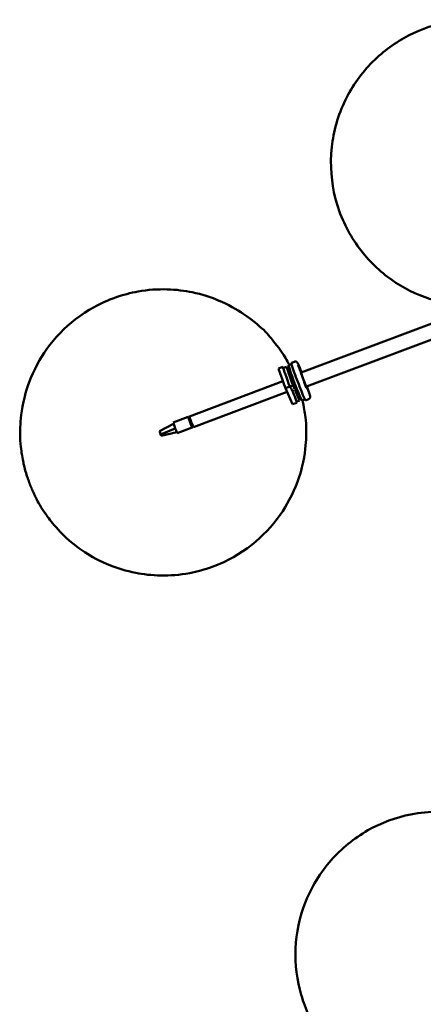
# Model space of a CAD drawing. Header units: millimetres. Extents: x 166 to 3217, y 680 to 4465.
# Tile 10 of 16: x 1753 to 2106, y 1706 to 2566. Entities that reach past the tile are written whole.
import ezdxf

# ---------------------------------------------------------------- set-up
doc = ezdxf.new("R2010")
doc.units = ezdxf.units.MM
doc.header["$LTSCALE"] = 16
doc.layers.add('Widoczne (ISO)', color=7, linetype='Continuous', lineweight=50)

msp = doc.modelspace()

# ---------------------------------------------------------------- linework, layer by layer
at = {"layer": 'Widoczne (ISO)'}
for p, q in [((1999.36, 2257.84), (2392.13, 2405.34)), ((2003.94, 2245.67), (2396.39, 2393.05)), ((1990.99, 2265.38), (1988.36, 2264.39)), ((1990.82, 2266.38), (1993.63, 2267.43)), ((1997.02, 2264.14), (1996.98, 2264.12)), ((1983.45, 2262.8), (1979.7, 2261.39)), ((1986.59, 2263.01), (1983.89, 2262)), ((1986.59, 2263.01), (1988.12, 2259.46)), ((1989.61, 2260.02), (1988.11, 2259.46)), ((1988.98, 2260.47), (1989.41, 2260.63)), ((1990.59, 2257.18), (1989.12, 2256.63)), ((1989.31, 2256.7), (1990.88, 2253.05)), ((1997.41, 2263.08), (1997.71, 2262.3)), ((1997.46, 2263.01), (1997.78, 2262.14)), ((1997.76, 2262.18), (1997.46, 2263.01)), ((1997.51, 2262.74), (1997.77, 2262.09)), ((1997.64, 2262.62), (1997.81, 2262.1)), ((1997.77, 2262.17), (1997.75, 2262.16)), ((1997.82, 2262.06), (1997.79, 2262.05)), ((1997.79, 2261.97), (1997.88, 2261.8)), ((1997.93, 2261.66), (1997.79, 2261.97)), ((1997.87, 2262.03), (1997.95, 2261.74)), ((1998.11, 2261.1), (1998.03, 2261.4)), ((1998.05, 2261.47), (1998.2, 2261.17)), ((1998.2, 2261.17), (1998.1, 2261.33)), ((1998.16, 2261.08), (1998.12, 2261.07)), ((1998.34, 2260.51), (1998.17, 2261.03)), ((1998.52, 2260.12), (1998.2, 2260.99)), ((1998.47, 2260.39), (1998.21, 2261.04)), ((1998.22, 2260.97), (1998.21, 2260.97)), ((1998.22, 2260.95), (1998.52, 2260.12)), ((1998.57, 2260.06), (1998.27, 2260.84)), ((1998.96, 2258.99), (1998.91, 2258.98)), ((1999.49, 2257.14), (1999.52, 2257.15)), ((1901.65, 2219.54), (1983.47, 2250.27)), ((1992.34, 2246.6), (1989.65, 2245.59)), ((1990.39, 2252.87), (1991.93, 2253.44)), ((1993.89, 2243.01), (1992.34, 2246.6)), ((2002.01, 2249.93), (2001.96, 2249.91)), ((2002.38, 2248.89), (2002.7, 2248.07)), ((2002.4, 2248.9), (2002.71, 2248.08)), ((2002.54, 2248.4), (2002.78, 2247.84)), ((2002.81, 2247.73), (2002.54, 2248.4)), ((2002.61, 2248.43), (2002.84, 2247.75)), ((2002.8, 2247.85), (2002.61, 2248.43)), ((2002.78, 2247.83), (2002.77, 2247.83)), ((2002.79, 2247.68), (2002.87, 2247.55)), ((2002.92, 2247.57), (2002.85, 2247.53)), ((2002.87, 2247.55), (2002.85, 2247.54)), ((2002.9, 2247.71), (2002.92, 2247.57)), ((2003.07, 2247.16), (2003, 2247.14)), ((2003.03, 2247.14), (2003, 2247.13)), ((2003.05, 2247), (2003.03, 2247.14)), ((2003.15, 2247.03), (2003.07, 2247.15)), ((2003.34, 2246.28), (2003.1, 2246.96)), ((2003.13, 2246.97), (2003.41, 2246.31)), ((2003.14, 2246.86), (2003.14, 2246.86)), ((2003.14, 2246.86), (2003.34, 2246.28)), ((2003.41, 2246.31), (2003.17, 2246.87)), ((2003.54, 2245.81), (2003.24, 2246.63)), ((2003.56, 2245.82), (2003.25, 2246.64)), ((2003.57, 2246.28), (2003.6, 2246.29)), ((1905.16, 2210.18), (1987.13, 2240.96)), ((1985.73, 2244.2), (1989.47, 2245.61)), ((1991.79, 2230.17), (1985.73, 2244.2)), ((1994.75, 2245.87), (1993.08, 2245.24)), ((1998, 2233.47), (1994.12, 2242.47)), ((1995.83, 2243.07), (1994.14, 2242.44)), ((1996.31, 2241.86), (1995.16, 2241.42)), ((2003.94, 2244.78), (2003.89, 2244.76)), ((2004.18, 2245.69), (2004.16, 2245.75)), ((2004.19, 2245.77), (2004.43, 2245.08)), ((2004.43, 2245.08), (2004.19, 2245.76)), ((2004.34, 2245.53), (2004.23, 2245.78)), ((2004.23, 2245.78), (2004.34, 2245.53)), ((2004.55, 2244.9), (2004.25, 2245.68)), ((2004.58, 2244.76), (2004.26, 2245.59)), ((2004.95, 2243.77), (2004.91, 2243.75)), ((1995.53, 2231.57), (1991.79, 2230.17)), ((1998, 2233.47), (1995.31, 2232.46)), ((1997.84, 2236.85), (1998.27, 2237.02)), ((2002.59, 2234.48), (1999.97, 2233.5)), ((2003.12, 2233.61), (2005.93, 2234.67)), ((1875.6, 2206.66), (1887.89, 2213.23)), ((1900.71, 2219.19), (1887.61, 2214.27)), ((1900.98, 2218.49), (1901.83, 2218.81)), ((1902.17, 2217.8), (1901.26, 2217.46)), ((1901.26, 2217.46), (1902.11, 2215.08)), ((1902.11, 2215.08), (1903.02, 2215.43)), ((1904.27, 2212.18), (1903.36, 2211.84)), ((1903.36, 2211.84), (1903.93, 2210.57)), ((1875.76, 2206.16), (1875.6, 2206.66)), ((1876.3, 2204.41), (1875.76, 2206.16)), ((1876.46, 2203.9), (1876.3, 2204.41)), ((1876.46, 2203.9), (1889.38, 2209.11)), ((1876.94, 2202.68), (1876.46, 2203.9)), ((1876.94, 2202.68), (1890.67, 2205.85)), ((1904.23, 2209.83), (1891.13, 2204.91)), ((1903.93, 2210.57), (1904.8, 2210.9)), ((1903.96, 2210.53), (1904.82, 2210.85))]:
    msp.add_line(p, q, dxfattribs=at)
for centre, major_axis, ratio, start_param, end_param in [((1994.16, 2248.94), (5.8, -15.45), 0.032674, 3.141593, 6.283185), ((1996.97, 2250), (-6.15, 16.38), 0.032674, 0, 3.141593), ((1985.74, 2245.78), (-6.15, 16.38), 0.032674, 0.295679, 1.655109), ((1989.49, 2247.19), (-6.15, 16.38), 0.032674, 0.295679, 1.655109), ((1992.29, 2248.24), (-5.8, 15.45), 0.032674, 0.285619, 1.665169), ((1988.98, 2257.12), (0.53, -1.4), 0.032674, 4.300749, 7.512322), ((1992.29, 2248.24), (-2.46, 6.55), 0.032674, 5.507992, 8.310234), ((1997.69, 2262.37), (0.075, -0.2), 0.032674, 5.056476, 6.683424), ((1997.94, 2262.34), (0.34, 0.07), 0.54037, 4.032742, 4.142186), ((1997.82, 2261.97), (-0.075, 0.2), 0.032674, 3.744823, 5.371772), ((1997.75, 2262.26), (0.075, -0.2), 0.032674, 5.31562, 6.942568), ((1998.02, 2262.01), (0.249, 0.299), 0.093546, 3.974852, 4.025926), ((1997.96, 2261.58), (0.075, -0.2), 0.032674, 0.344087, 1.971035), ((1998.03, 2261.55), (-0.075, 0.2), 0.032674, 0.344087, 1.971035), ((1998.23, 2261.6), (-0.252, -0.294), 0.164497, 5.29083, 5.473931), ((1998.35, 2261.27), (0.383, -0.063), 0.078004, 2.285516, 2.499125), ((1998.17, 2261.17), (0.075, -0.2), 0.032674, 3.744823, 5.371772), ((1998.24, 2260.88), (-0.075, 0.2), 0.032674, 5.31562, 6.942568), ((1998.29, 2260.77), (-0.075, 0.2), 0.032674, 5.056476, 6.683424), ((1998.48, 2260.85), (-0.352, -0.033), 0.498008, 5.491596, 5.510736), ((2001.65, 2251.75), (-2.46, 6.55), 0.032674, 5.902934, 9.805029), ((2001.65, 2251.75), (-2.29, 6.09), 0.032674, 0, 3.141593), ((2002.7, 2248.04), (0.075, -0.2), 0.032674, 0.101326, 1.728274), ((2002.73, 2248.05), (0.075, -0.2), 0.032674, 4.554571, 6.181519), ((2002.9, 2248.09), (0.259, 0.273), 0.306374, 3.902741, 3.92721), ((2002.93, 2248.1), (-0.25, -0.273), 0.298298, 0.638428, 0.75461), ((2003.03, 2247.86), (0.368, -0.018), 0.375097, 4.073129, 4.210022), ((2002.97, 2247.35), (0.59, -1.57), 0.032583, 4.494761, 4.929676), ((2002.8, 2247.75), (0.075, -0.2), 0.032674, 6.125367, 7.752316), ((2002.84, 2247.77), (0.075, -0.2), 0.032674, 4.813715, 6.440663), ((2003.1, 2246.94), (-0.075, 0.2), 0.032674, 4.813715, 6.440663), ((2003.15, 2246.96), (-0.075, 0.2), 0.032674, 6.125367, 7.752316), ((2003.35, 2247.01), (-0.265, -0.256), 0.375235, 5.214739, 5.351674), ((2003.43, 2246.76), (0.368, -0.041), 0.298449, 2.38703, 2.502831), ((2003.4, 2246.75), (-0.375, 0.035), 0.306231, 5.497524, 5.522), ((2003.22, 2246.66), (-0.075, 0.2), 0.032674, 4.554571, 6.181519), ((2003.24, 2246.67), (-0.075, 0.2), 0.032674, 0.101326, 1.728274), ((1992.03, 2243.25), (0.53, -1.4), 0.032674, 5.333289, 6.042277), ((1993.49, 2244.26), (-0.53, 1.4), 0.032674, 5.500391, 7.074818), ((1992.29, 2248.24), (2.46, -6.55), 0.032674, 5.765886, 6.800484), ((1994.41, 2243.34), (0.53, -1.4), 0.032674, 5.240699, 6.02762), ((1992.29, 2248.24), (5.8, -15.45), 0.032674, 0.285619, 1.106484), ((2003.99, 2246.34), (1.11, -2.95), 0.032674, 4.907647, 7.658723), ((2003.99, 2246.34), (0.97, -2.57), 0.032674, 4.936501, 7.629869), ((2003.99, 2246.34), (0.59, -1.57), 0.032565, 5.085479, 5.129154), ((2004.26, 2245.58), (-0.075, 0.2), 0.032674, 4.753404, 5.864953), ((2004.23, 2245.75), (0.075, -0.2), 0.032674, 4.600978, 5.0687), ((1889.37, 2209.59), (-1.76, 4.68), 0.032674, 0, 1.661094), ((1902.47, 2214.51), (-1.76, 4.68), 0.032674, 5.728374, 9.979589), ((1902.47, 2214.51), (-1.49, 3.98), 0.032674, 0, 0.724192), ((1903.41, 2214.86), (1.76, -4.68), 0.032674, 3.141593, 6.283185), ((1902.47, 2214.51), (-1.49, 3.98), 0.032674, 1.413594, 2.294988), ((1889.37, 2209.59), (-1.76, 4.68), 0.032674, 1.661094, 2.484128), ((1889.37, 2209.59), (1.76, -4.68), 0.032674, 5.62572, 6.283185), ((1902.47, 2214.51), (1.49, -3.98), 0.032674, 6.125983, 6.283185)]:
    msp.add_ellipse(centre, major_axis=major_axis, ratio=ratio, start_param=start_param, end_param=end_param, dxfattribs=at)
for centre, major_axis in [((1997.99, 2261.57), (-1.11, 2.95)), ((1997.99, 2261.57), (-0.97, 2.57)), ((2002.97, 2247.35), (-1.11, 2.95)), ((2002.97, 2247.35), (0.97, -2.57))]:
    msp.add_ellipse(centre, major_axis=major_axis, ratio=0.032674, dxfattribs=at)
for points, knots in [([(2150.52, 2566.34), (2163.86, 2566.34), (2175.77, 2564.27), (2199.17, 2557.27), (2210.15, 2551.84), (2231.02, 2537.93), (2240.61, 2529.1), (2257.23, 2507.91), (2264.35, 2495.57), (2273.54, 2467.71), (2276.22, 2452.94), (2275.01, 2422.88), (2272.24, 2408.3), (2261.29, 2381.53), (2253.92, 2369.38), (2235.89, 2348.79), (2225.47, 2340.25), (2203.07, 2326.92), (2191.11, 2322.32), (2166.71, 2316.48), (2154.43, 2315.72), (2129.97, 2317.14), (2118.21, 2319.9), (2095.21, 2328.28), (2084.47, 2334.37), (2064.28, 2349.7), (2055.06, 2359.25), (2039.63, 2381.91), (2033.22, 2394.9), (2025.98, 2423.68), (2024.38, 2438.64), (2027.7, 2468.4), (2031.5, 2482.64), (2044.1, 2508.33), (2052.21, 2519.81), (2071.33, 2539), (2082.17, 2546.76), (2105.14, 2558.58), (2117.25, 2562.4), (2136.27, 2565.77), (2143.59, 2566.34), (2150.52, 2566.34)], [0, 0, 0, 0, 0.317712, 0.317712, 0.700421, 0.700421, 1.135728, 1.135728, 1.563721, 1.563721, 1.921031, 1.921031, 2.205847, 2.205847, 2.44967, 2.44967, 2.681468, 2.681468, 2.924548, 2.924548, 3.200608, 3.200608, 3.53061, 3.53061, 3.92627, 3.92627, 4.366263, 4.366263, 4.783619, 4.783619, 5.124619, 5.124619, 5.398552, 5.398552, 5.637881, 5.637881, 5.870177, 5.870177, 6.118128, 6.118128, 6.283185, 6.283185, 6.283185, 6.283185]), ([(1988.96, 2264.61), (1988.83, 2264.85), (1988.7, 2265.1), (1986.96, 2268.3), (1986.42, 2271.13), (1972.27, 2288.86), (1967.94, 2296.26), (1943.2, 2312.99), (1936.19, 2317.22), (1920.18, 2323.81), (1912.88, 2326.27), (1891.12, 2330.8), (1874.55, 2331.93), (1843.65, 2326.43), (1830.14, 2321.67), (1806.65, 2308.71), (1796.71, 2300.7), (1779.68, 2283.14), (1773.4, 2273.69), (1762.56, 2253.78), (1759.62, 2244.45), (1754.35, 2224.08), (1754.01, 2216.26), (1753.31, 2196.92), (1754.4, 2191.95), (1755.95, 2181.22), (1756.67, 2178.57), (1758.77, 2169.88), (1759.24, 2168.91), (1759.84, 2167.04), (1759.97, 2166.64), (1760.25, 2165.79), (1760.39, 2165.39), (1760.68, 2164.55), (1760.82, 2164.15), (1761.11, 2163.33), (1761.25, 2162.93), (1761.49, 2162.28), (1761.59, 2162.01), (1761.79, 2161.48), (1761.89, 2161.22), (1762.09, 2160.69), (1762.19, 2160.43), (1762.4, 2159.9), (1762.5, 2159.64), (1762.7, 2159.14), (1762.79, 2158.92), (1762.97, 2158.47), (1763.06, 2158.25), (1763.24, 2157.8), (1763.34, 2157.58), (1763.52, 2157.13), (1763.62, 2156.91), (1763.95, 2156.13), (1764.22, 2155.49), (1764.86, 2154.07), (1765.15, 2153.42), (1765.8, 2152.02), (1766.11, 2151.37), (1766.79, 2149.99), (1767.11, 2149.34), (1768.73, 2146.18), (1769.41, 2143.82), (1778.12, 2131.32), (1780.55, 2127.9), (1789.54, 2117.73), (1795.1, 2110.88), (1815.92, 2097.25), (1822.97, 2093.16), (1838.89, 2086.85), (1846.2, 2084.5), (1867.94, 2080.26), (1884.43, 2079.36), (1915.06, 2085.13), (1928.47, 2090.01), (1951.78, 2103.15), (1961.61, 2111.22), (1978.45, 2128.88), (1984.63, 2138.34), (1995.3, 2158.29), (1998.15, 2167.6), (2003.27, 2187.95), (2003.55, 2195.71), (2004.14, 2215.01), (2003.03, 2219.87), (2001.65, 2229.1), (2001.04, 2231.66), (2000.56, 2233.72)], [6.053299, 6.053299, 6.053299, 6.053299, 6.064968, 6.064968, 6.195207, 6.195207, 6.249429, 6.249429, 6.265012, 6.265012, 6.274772, 6.274772, 6.289412, 6.289412, 6.300225, 6.300225, 6.310904, 6.310904, 6.323694, 6.323694, 6.341949, 6.341949, 6.373538, 6.373538, 6.44352, 6.44352, 6.555205, 6.555205, 6.883007, 6.883007, 6.998167, 6.998167, 7.155231, 7.155231, 7.368168, 7.368168, 7.641442, 7.641442, 7.841996, 7.841996, 8.044446, 8.044446, 8.233765, 8.233765, 8.399877, 8.399877, 8.519733, 8.519733, 8.621412, 8.621412, 8.707036, 8.707036, 8.779094, 8.779094, 8.939336, 8.939336, 9.040735, 9.040735, 9.1093, 9.1093, 9.158312, 9.158312, 9.309318, 9.309318, 9.351618, 9.351618, 9.392459, 9.392459, 9.407406, 9.407406, 9.41693, 9.41693, 9.431345, 9.431345, 9.442119, 9.442119, 9.452826, 9.452826, 9.465717, 9.465717, 9.484212, 9.484212, 9.516414, 9.516414, 9.588365, 9.588365, 9.679203, 9.679203, 9.679203, 9.679203]), ([(1999.8, 2258), (1999.5, 2258.75), (1999.22, 2259.47), (1998.43, 2261.44), (1997.96, 2262.58), (1997.14, 2264.49), (1996.81, 2265.24), (1996.41, 2266.05), (1996.31, 2266.25), (1996.09, 2266.59), (1996.03, 2266.7), (1995.8, 2266.94), (1995.75, 2267), (1995.58, 2267.14), (1995.45, 2267.25), (1995.06, 2267.44), (1994.83, 2267.52), (1994.32, 2267.57), (1994.06, 2267.56), (1993.74, 2267.48), (1993.68, 2267.46), (1993.63, 2267.43)], [5.738394, 5.738394, 5.738394, 5.738394, 5.909202, 5.909202, 6.232381, 6.232381, 6.562645, 6.562645, 6.720616, 6.720616, 6.799602, 6.799602, 6.818709, 6.818709, 6.844353, 6.844353, 6.862471, 6.862471, 6.875552, 6.875552, 6.878587, 6.878587, 6.878587, 6.878587]), ([(1989.08, 2260), (1989.04, 2260.08), (1989.01, 2260.14), (1988.94, 2260.26), (1988.92, 2260.32), (1988.87, 2260.4), (1988.84, 2260.44), (1988.81, 2260.48), (1988.8, 2260.49), (1988.81, 2260.48), (1988.86, 2260.42), (1988.98, 2260.47)], [5.9745302, 5.9745302, 5.9745302, 5.9745302, 6.0387151, 6.0387151, 6.1029001, 6.1029001, 6.1670851, 6.1670851, 6.2312701, 6.2312701, 6.295455, 6.295455, 6.295455, 6.295455]), ([(1997.41, 2263.06), (1997.42, 2263.03), (1997.44, 2262.97), (1997.48, 2262.85), (1997.49, 2262.8), (1997.51, 2262.74)], [0, 0, 0, 0, 0.04414052, 0.04414052, 0.07218108, 0.07218108, 0.07218108, 0.07218108]), ([(1997.87, 2262.03), (1997.88, 2262.02), (1997.87, 2262.02), (1997.86, 2262), (1997.85, 2261.99), (1997.84, 2261.98), (1997.83, 2261.98), (1997.82, 2261.97)], [0.02076039, 0.02076039, 0.02076039, 0.02076039, 0.02593303, 0.02593303, 0.03109721, 0.03109721, 0.03414234, 0.03414234, 0.03414234, 0.03414234]), ([(1998.11, 2261.11), (1998.17, 2260.94), (1998.23, 2260.79), (1998.31, 2260.6), (1998.32, 2260.56), (1998.34, 2260.52)], [0.00008296, 0.00008296, 0.00008296, 0.00008296, 0.05435526, 0.05435526, 0.07267108, 0.07267108, 0.07267108, 0.07267108]), ([(1998.43, 2260.44), (1998.43, 2260.44), (1998.44, 2260.43), (1998.46, 2260.42), (1998.47, 2260.4), (1998.47, 2260.39)], [0.054321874, 0.054321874, 0.054321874, 0.054321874, 0.056978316, 0.056978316, 0.062150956, 0.062150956, 0.062150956, 0.062150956]), ([(2002.39, 2248.88), (2002.39, 2248.88), (2002.39, 2248.88), (2002.39, 2248.88), (2002.39, 2248.88), (2002.39, 2248.88)], [0.024168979, 0.024168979, 0.024168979, 0.024168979, 0.02622392, 0.02622392, 0.030286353, 0.030286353, 0.030286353, 0.030286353]), ([(2002.4, 2248.9), (2002.41, 2248.88), (2002.41, 2248.86), (2002.41, 2248.84), (2002.41, 2248.83), (2002.41, 2248.82)], [0.020760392, 0.020760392, 0.020760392, 0.020760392, 0.025933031, 0.025933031, 0.028407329, 0.028407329, 0.028407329, 0.028407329]), ([(1989.47, 2245.61), (1990.94, 2243.37), (1992.14, 2241.08), (1994.09, 2236.56), (1994.93, 2234.13), (1995.53, 2231.57)], [35.882115, 35.882115, 35.882115, 35.882115, 37.196513, 37.196513, 38.510912, 38.510912, 38.510912, 38.510912]), ([(1991.89, 2241.64), (1991.88, 2241.65), (1991.87, 2241.66), (1991.83, 2241.72), (1991.78, 2241.81), (1991.69, 2242), (1991.66, 2242.08), (1991.62, 2242.16)], [-0.1321984, -0.1321984, -0.1321984, -0.1321984, -0.1186679, -0.1186679, -0.0593926, -0.0593926, -0.0254432, -0.0254432, -0.0254432, -0.0254432]), ([(2003.51, 2245.88), (2003.52, 2245.87), (2003.53, 2245.87), (2003.55, 2245.85), (2003.56, 2245.83), (2003.56, 2245.82)], [0.054503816, 0.054503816, 0.054503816, 0.054503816, 0.056978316, 0.056978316, 0.062150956, 0.062150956, 0.062150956, 0.062150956]), ([(2005.93, 2234.67), (2006.14, 2234.75), (2006.33, 2234.86), (2006.66, 2235.12), (2006.79, 2235.27), (2007, 2235.58), (2007.07, 2235.73), (2007.18, 2236.02), (2007.2, 2236.14), (2007.24, 2236.38), (2007.25, 2236.47), (2007.25, 2236.69), (2007.24, 2236.78), (2007.21, 2237.09), (2007.18, 2237.24), (2007.03, 2237.9), (2006.85, 2238.52), (2006.31, 2240.24), (2005.94, 2241.35), (2005.16, 2243.61), (2004.78, 2244.69), (2004.37, 2245.83)], [3.736995, 3.736995, 3.736995, 3.736995, 3.747775, 3.747775, 3.759629, 3.759629, 3.774561, 3.774561, 3.793467, 3.793467, 3.817685, 3.817685, 3.857474, 3.857474, 3.968915, 3.968915, 4.283074, 4.283074, 4.620247, 4.620247, 4.877188, 4.877188, 4.877188, 4.877188]), ([(2004.5, 2244.96), (2004.51, 2244.96), (2004.52, 2244.95), (2004.53, 2244.94), (2004.54, 2244.92), (2004.55, 2244.9)], [0.054547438, 0.054547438, 0.054547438, 0.054547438, 0.056978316, 0.056978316, 0.062150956, 0.062150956, 0.062150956, 0.062150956]), ([(1997.84, 2236.85), (1997.8, 2236.84), (1997.77, 2236.8), (1997.73, 2236.75), (1997.73, 2236.73), (1997.73, 2236.71), (1997.73, 2236.73), (1997.73, 2236.78), (1997.72, 2236.82), (1997.7, 2236.91), (1997.69, 2236.97), (1997.66, 2237.1), (1997.64, 2237.17), (1997.62, 2237.26), (1997.62, 2237.27), (1997.61, 2237.27)], [3.1538624, 3.1538624, 3.1538624, 3.1538624, 3.1795619, 3.1795619, 3.2116309, 3.2116309, 3.2758158, 3.2758158, 3.3400008, 3.3400008, 3.4041858, 3.4041858, 3.4683708, 3.4683708, 3.4747873, 3.4747873, 3.4747873, 3.4747873]), ([(2119.5, 1874.07), (2132.84, 1874.07), (2145.65, 1871.92), (2170, 1864.2), (2181.31, 1858.39), (2202.04, 1843.91), (2211.11, 1835.02), (2226.69, 1814.84), (2232.88, 1803.39), (2241.75, 1778.68), (2244.33, 1765.32), (2244.83, 1737.89), (2242.97, 1723.84), (2234.06, 1696.93), (2227.54, 1684.11), (2210.15, 1661.71), (2199.82, 1651.97), (2176.64, 1636.87), (2164.05, 1631.28), (2138.13, 1624.53), (2124.86, 1623.33), (2098.91, 1624.85), (2086.31, 1627.74), (2062.52, 1636.8), (2051.57, 1643.25), (2031.7, 1658.87), (2023.13, 1668.29), (2008.69, 1689.42), (2003.12, 1701.29), (1995.69, 1726.69), (1993.9, 1740.29), (1995.14, 1767.92), (1997.89, 1781.9), (2008.54, 1808.25), (2015.87, 1820.61), (2034.58, 1841.8), (2045.47, 1850.8), (2069.39, 1864.37), (2082.23, 1869.13), (2103.35, 1873.3), (2111.51, 1874.07), (2119.5, 1874.07)], [0, 0, 0, 0, 0.277361, 0.277361, 0.580816, 0.580816, 0.920074, 0.920074, 1.293018, 1.293018, 1.67847, 1.67847, 2.043521, 2.043521, 2.368308, 2.368308, 2.656928, 2.656928, 2.9257, 2.9257, 3.1925, 3.1925, 3.473751, 3.473751, 3.783447, 3.783447, 4.129726, 4.129726, 4.507247, 4.507247, 4.891347, 4.891347, 5.249563, 5.249563, 5.566635, 5.566635, 5.850132, 5.850132, 6.117197, 6.117197, 6.283185, 6.283185, 6.283185, 6.283185])]:
    msp.add_open_spline(points, degree=3, knots=knots, dxfattribs=at)
for points in [[(1983.95, 2262.02), (1983.78, 2262.28), (1983.62, 2262.54), (1983.45, 2262.8)], [(1997.41, 2263.08), (1997.41, 2263.07), (1997.41, 2263.07), (1997.41, 2263.06)], [(1998.34, 2260.52), (1998.34, 2260.52), (1998.34, 2260.51), (1998.34, 2260.51)], [(2002.79, 2247.68), (2002.79, 2247.68), (2002.8, 2247.67), (2002.8, 2247.67)], [(2003.05, 2247), (2003.05, 2247), (2003.05, 2247), (2003.05, 2247)], [(2003.54, 2245.82), (2003.54, 2245.82), (2003.54, 2245.82), (2003.54, 2245.82)], [(2004.18, 2245.69), (2004.18, 2245.69), (2004.18, 2245.69), (2004.18, 2245.69)], [(1995.43, 2231.98), (1995.38, 2232.18), (1995.33, 2232.37), (1995.29, 2232.56)]]:
    msp.add_open_spline(points, degree=3, dxfattribs=at)

doc.saveas('drawing.dxf')
